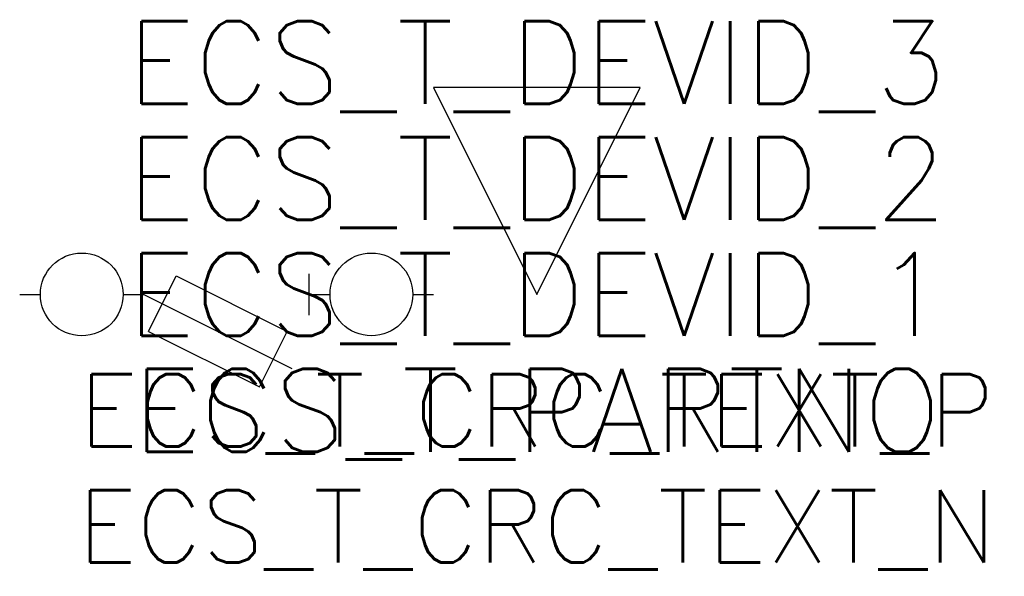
# Model space of a CAD drawing. Extents: x 165 to 184, y 139.6 to 150.3.
import ezdxf
from ezdxf.enums import TextEntityAlignment as Align

# ---------------------------------------------------------------- set-up
doc = ezdxf.new("R2010")
doc.units = 0
doc.header["$LTSCALE"] = 25
for name, color, linetype in [('ECS_LEV_SYM_DEVID', 7, 'CONTINUOUS'), ('ECS_LEV_SYM_GEO_SCM', 7, 'CONTINUOUS'), ('ECS_LEV_SYM_M_PN', 1, 'CONTINUOUS'), ('ECS_LEV_SYM_M_RP', 1, 'CONTINUOUS'), ('ECS_LEV_SYMCR', 7, 'CONTINUOUS')]:
    doc.layers.add(name, color=color, linetype=linetype)
doc.styles.add('ROMANS', font='ROMANS.SHX', dxfattribs={"oblique": 0.017453, "height": 1})

msp = doc.modelspace()

# ---------------------------------------------------------------- linework, layer by layer
at = {"layer": 'ECS_LEV_SYM_GEO_SCM', "color": 0}
for p, q in [((167.489, 144.284), (168.026, 145.358)), ((168.026, 145.358), (170.173, 144.284)), ((170.6, 144.6), (170.6, 145.4)), ((165, 145), (165.4, 145)), ((167, 145), (167.4, 145)), ((167.4, 145), (170.262, 143.569)), ((170.6, 145), (171, 145)), ((172.6, 145), (173, 145)), ((167.489, 144.284), (169.636, 143.211)), ((169.636, 143.211), (170.173, 144.284))]:
    msp.add_line(p, q, dxfattribs=at)
at = {"layer": 'ECS_LEV_SYM_GEO_SCM', "color": 0, "linetype": 'Continuous'}
for centre in [(166.2, 145), (171.8, 145)]:
    msp.add_circle(centre, 0.8, dxfattribs=at)
at = {"layer": 'ECS_LEV_SYM_M_RP', "linetype": 'Continuous'}
msp.add_lwpolyline([(175, 145), (177, 149), (173, 149)], close=True, dxfattribs=at)

# ---------------------------------------------------------------- texts
at = {"layer": 'ECS_LEV_SYM_DEVID', "linetype": 'Continuous', "style": 'ROMANS'}
for tag, p in [('ECS_T_DEVID_3', (175, 149.48)), ('ECS_T_DEVID_2', (175, 147.24)), ('ECS_T_DEVID_1', (175, 145))]:
    msp.add_attdef(tag, text='', height=1.6, dxfattribs=at).set_placement(p, align=Align.MIDDLE_CENTER)
at = {"layer": 'ECS_LEV_SYM_M_PN', "linetype": 'Continuous', "style": 'ROMANS'}
msp.add_attdef('ECS_T_PARTNO', text='', height=1.6, dxfattribs=at).set_placement((175, 142.76), align=Align.MIDDLE_CENTER)
at = {"layer": 'ECS_LEV_SYMCR', "color": 0, "linetype": 'Continuous', "style": 'ROMANS'}
for tag, p in [('ECS_T_CRC_TEXT_P', (175, 142.76)), ('ECS_T_CRC_TEXT_N', (175, 140.52))]:
    msp.add_attdef(tag, text=' ', height=1.4, dxfattribs=at).set_placement(p, align=Align.MIDDLE_CENTER)

doc.saveas('drawing.dxf')
